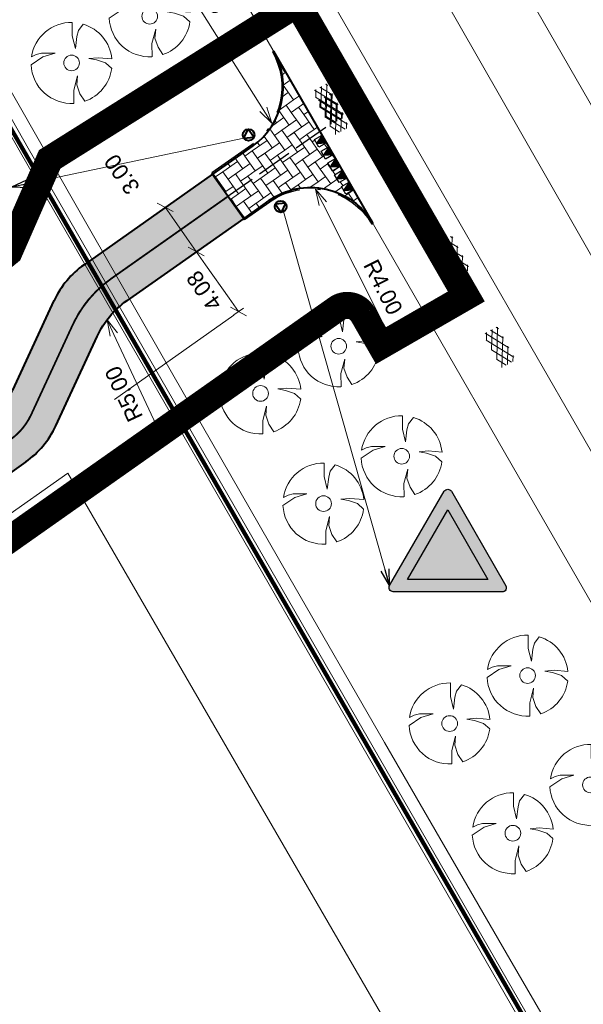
# Model space of a CAD drawing. Header units: metres. Extents: x 149090 to 149776, y 485756 to 486362.
# Tile 14 of 93: x 149534 to 149565, y 486153 to 486207. Entities that reach past the tile are written whole.
import ezdxf

# ---------------------------------------------------------------- set-up
doc = ezdxf.new("R2010")
doc.units = ezdxf.units.M
doc.header["$MEASUREMENT"] = 0
for name, pattern in [('0.30-2.70 (0.10)', [3, 0.3, -2.7]), ('820', [2.27, 1.4, -0.4, 0.07, -0.4]), ('assen', [2.5, 2, -0.5]), ('DGN Style 2', [13.530732, 8.118439, -5.412293])]:
    doc.linetypes.add(name, pattern=pattern)
doc.layers.get('Defpoints').update_dxf_attribs({"color": 253, "lineweight": 13})
for name, color, linetype, lineweight in [('BWR-alg-assenplan', 92, 'assen', 30), ('BWR-alg-topografie', 7, 'Continuous', 13), ('BWR-best-situatie', 2, 'Continuous', 13), ('BWR-nieuw-band-basislijn_GV', 7, 'Continuous', 40), ('BWR-nieuw-band-opsluit 80x200_GV', 1, '820', 30), ('BWR-nieuw-belijning-030-270 streep dik 100', 51, '0.30-2.70 (0.10)', 0), ('BWR-nieuw-raster-cel verharding_GV', 7, 'Continuous', 40), ('BWR-nieuw-straatmeubilair', 7, 'Continuous', 40), ('N-WE-VW-VERKEERSTEKEN', 7, 'Continuous', 30), ('TOP-L-topo objecten punt', 7, 'Continuous', 0), ('TOP-L-topo objecten vlak', 7, 'Continuous', 0), ('wit', 254, 'Continuous', 0), ('WVB-alg-werkgrens', 6, 'Continuous', 53), ('WVB-dim-terr-maatvoering 018', 7, 'Continuous', 13), ('WVB-pen-dik 025', 1, 'Continuous', 30), ('WVB-pen-dik 035', 1, 'Continuous', 40), ('WVB-raster-20%', 254, 'Continuous', 30)]:
    doc.layers.add(name, color=color, linetype=linetype, lineweight=lineweight)
doc.layers.add('BWR-alg-raster boundary', color=151, linetype='Continuous', lineweight=13, plot=False)
doc.styles.add('1 500   0.18', font='WORKING.shx', dxfattribs={"height": 0.9})
doc.dimstyles.new('TER 1 500', dxfattribs={"dimtxt": 0.9, "dimasz": 0.9, "dimexe": 0.45, "dimexo": 0.0625, "dimgap": 0.45, "dimtad": 1, "dimzin": 3, "dimdsep": 46, "dimtxsty": '1 500   0.18', "dimblk": 'TerminatorOpen_0.5', "dimcen": 0, "dimclrd": 256, "dimclre": 256, "dimclrt": 1, "dimazin": 0, "dimtfac": 1, "dimtdec": 0, "dimtmove": 1, "dimatfit": 1, "dimldrblk": 'TerminatorOpen_0.5', "dimfxl": 0.45, "dimfxlon": 1, "dimfrac": 2, "dimtolj": 1, "dimtzin": 3, "dimlwd": -1, "dimlwe": -1, "dimarcsym": 0})

# ---------------------------------------------------------------- blocks, each defined once
blk = doc.blocks.new('BBOOM')
at = {"layer": 'BWR-best-situatie'}
for p, q in [((0.016, 0.603), (0.016, 0.9)), ((0.016, 0.804), (0.016, 0.871)), ((0.15, 0.72), (0.116, 0.586)), ((0.26, 0.861), (0.15, 0.72)), ((0.083, 0.318), (0.016, 0.603)), ((0.116, 0.586), (0.083, 0.318)), ((-0.9, -0.042), (-0.637, 0.135)), ((-0.787, 0.185), (-0.89, 0.134)), ((-0.67, 0.217), (-0.787, 0.185)), ((-0.368, 0.218), (-0.67, 0.217)), ((-0.637, 0.135), (-0.368, 0.218)), ((0.384, 0.1), (0.586, 0.117)), ((0.551, 0.067), (0.384, 0.1)), ((0.752, 0), (0.551, 0.067)), ((0.586, 0.117), (0.895, 0.092)), ((0.89, -0.121), (0.752, 0)), ((0.133, -0.283), (0.05, -0.603)), ((0.116, -0.484), (0.133, -0.283)), ((0.05, -0.603), (0.051, -0.899)), ((0.184, -0.685), (0.116, -0.484)), ((0.293, -0.851), (0.184, -0.685))]:
    blk.add_line(p, q, dxfattribs=at)
blk.add_circle((0, 0), 0.174, dxfattribs=at)
for start, end in [(88.9495, 171.4867), (5.8447, 73.1614), (182.6375, 273.2485), (289.0687, 352.197)]:
    blk.add_arc((-0.001, 0), 0.9, start, end, dxfattribs=at)
blk = doc.blocks.new('ASFALT')
at = {"layer": 'BWR-alg-topografie'}
for p, q in [((0.537, 0.737), (-0.001, 0.426)), ((1.137, 0.736), (0, 0.079)), ((1.483, -0.166), (0, 0.693)), ((1.737, 0.736), (0.177, -0.165)), ((2.083, -0.164), (0.524, 0.736)), ((2.113, 0.607), (0.778, -0.165)), ((2.111, 0.166), (1.124, 0.736)), ((2.112, 0.513), (1.725, 0.736)), ((0.884, -0.164), (0, 0.346)), ((0.284, -0.164), (0, 0)), ((2.112, 0.259), (1.377, -0.163)), ((2.113, -0.086), (1.978, -0.163))]:
    blk.add_line(p, q, dxfattribs=at)
blk = doc.blocks.new('TerminatorOpen_0.5')
at = {"color": 0, "linetype": 'ByBlock', "lineweight": -2}
for q in [(-1, 0.25), (-1, 0), (-1, -0.25)]:
    blk.add_line((0, 0), q, dxfattribs=at)
blk = doc.blocks.new('*D14')
at = {"layer": 'Defpoints', "color": 0, "lineweight": 40, "transparency": 16777216}
for p in [(149550.595, 486197.853), (149552.391, 486194.279)]:
    blk.add_point(p, dxfattribs=at)
at = {"layer": 'WVB-dim-terr-maatvoering 018', "transparency": 16777216}
blk.add_line((149554.587, 486189.91), (149550.999, 486197.049), dxfattribs=at)
at = {"layer": 'WVB-dim-terr-maatvoering 018', "transparency": 16777216, "xscale": 0.9, "yscale": 0.9, "zscale": 0.9, "rotation": 116.6793413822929}
blk.add_blockref('TerminatorOpen_0.5', (149550.595, 486197.853), dxfattribs=at)
at = {"layer": 'WVB-dim-terr-maatvoering 018', "color": 7, "transparency": 16777216, "insert": (149554.341, 486192.404), "char_height": 0.9, "attachment_point": 5, "rotation": 296.6793, "style": '1 500   0.18'}
blk.add_mtext('\\A1;\\C7;R4.00', dxfattribs=at)
blk = doc.blocks.new('*D15')
at = {"layer": 'Defpoints', "color": 0, "lineweight": 40, "transparency": 16777216}
for p in [(149546.04, 486204.901), (149548.172, 486201.517)]:
    blk.add_point(p, dxfattribs=at)
at = {"layer": 'WVB-dim-terr-maatvoering 018', "transparency": 16777216}
blk.add_line((149542.477, 486210.559), (149547.693, 486202.278), dxfattribs=at)
at = {"layer": 'WVB-dim-terr-maatvoering 018', "transparency": 16777216, "xscale": 0.9, "yscale": 0.9, "zscale": 0.9, "rotation": 302.2084613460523}
blk.add_blockref('TerminatorOpen_0.5', (149548.172, 486201.517), dxfattribs=at)
at = {"layer": 'WVB-dim-terr-maatvoering 018', "color": 7, "transparency": 16777216, "insert": (149544.485, 486209.059), "char_height": 0.9, "attachment_point": 5, "rotation": 302.2085, "style": '1 500   0.18'}
blk.add_mtext('\\A1;\\C7;R4.00', dxfattribs=at)
blk = doc.blocks.new('_Oblique_0.5')
at = {"color": 0, "linetype": 'ByBlock', "lineweight": -2}
for p, q in [((0, 0), (-1, 0)), ((0.5, 0.25), (-0.5, -0.25))]:
    blk.add_line(p, q, dxfattribs=at)
blk = doc.blocks.new('*D18')
at = {"layer": 'Defpoints', "color": 0, "lineweight": 40, "transparency": 16777216}
for p in [(149551.98, 486203.703), (149553.709, 486201.251), (149543.975, 486194.388)]:
    blk.add_point(p, dxfattribs=at)
at = {"layer": 'WVB-dim-terr-maatvoering 018', "transparency": 16777216}
blk.add_line((149542.765, 486196.104), (149543.457, 486195.123), dxfattribs=at)
at = {"layer": 'WVB-dim-terr-maatvoering 018', "transparency": 16777216, "xscale": 0.9, "yscale": 0.9, "zscale": 0.9}
for p, rotation in [((149542.247, 486196.839), 125.1902883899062), ((149543.975, 486194.388), 305.1902883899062)]:
    blk.add_blockref('_Oblique_0.5', p, dxfattribs=dict(at, rotation=rotation))
at = {"layer": 'WVB-dim-terr-maatvoering 018', "color": 7, "transparency": 16777216, "insert": (149539.854, 486198.671), "char_height": 0.9, "attachment_point": 5, "rotation": 125.1903, "style": '1 500   0.18'}
blk.add_mtext('\\A1;\\C7;3.00', dxfattribs=at)
blk = doc.blocks.new('*D17')
at = {"layer": 'Defpoints', "color": 0, "lineweight": 40, "transparency": 16777216}
for p in [(149553.709, 486201.251), (149550.769, 486194.186), (149546.326, 486191.054)]:
    blk.add_point(p, dxfattribs=at)
at = {"layer": 'WVB-dim-terr-maatvoering 018', "transparency": 16777216}
blk.add_line((149544.494, 486193.652), (149545.808, 486191.789), dxfattribs=at)
at = {"layer": 'WVB-dim-terr-maatvoering 018', "transparency": 16777216, "xscale": 0.9, "yscale": 0.9, "zscale": 0.9}
for p, rotation in [((149543.975, 486194.388), 125.1902883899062), ((149546.326, 486191.054), 305.1902883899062)]:
    blk.add_blockref('_Oblique_0.5', p, dxfattribs=dict(at, rotation=rotation))
at = {"layer": 'WVB-dim-terr-maatvoering 018', "color": 7, "transparency": 16777216, "insert": (149544.415, 486192.202), "char_height": 0.9, "attachment_point": 5, "rotation": 125.1903, "style": '1 500   0.18'}
blk.add_mtext('\\A1;\\C7;4.08', dxfattribs=at)
blk = doc.blocks.new('RVVBOR')
at = {"layer": 'BWR-nieuw-straatmeubilair'}
for p, q in [((0, 0.325), (-0.281, -0.163)), ((0, 0.325), (0.282, -0.163)), ((-0.281, -0.163), (0.282, -0.163))]:
    blk.add_line(p, q, dxfattribs=at)
blk.add_circle((0, 0), 0.325, dxfattribs=at)
blk = doc.blocks.new('*U20')
at = {"layer": 'N-WE-VW-VERKEERSTEKEN', "linetype": 'Continuous'}
h = blk.add_hatch(color=242, dxfattribs=at)
h.paths.add_polyline_path([(1.21, 1.135), (-1.21, 1.141, 0.57735), (-1.289, 1.004), (-0.084, -1.095, 0.57735), (0.074, -1.095), (1.289, 0.998, 0.57735)])
h.paths.add_polyline_path([(-0.004, -0.685), (-0.895, 0.866), (0.894, 0.862)], flags=16)
at = {"layer": 'N-WE-VW-VERKEERSTEKEN', "linetype": 'Continuous', "extrusion": (0, 0, -1)}
blk.add_hatch(color=7, dxfattribs=at).paths.add_polyline_path([(0.004, -0.685), (-0.894, 0.862), (0.895, 0.866)])
at = {"layer": 'N-WE-VW-VERKEERSTEKEN', "color": 242, "ltscale": 2.5, "flags": 128}
blk.add_lwpolyline([(1.289, 0.998), (0.074, -1.095, -0.57735), (-0.084, -1.095), (-1.289, 1.004, -0.57735), (-1.21, 1.141), (1.21, 1.135, -0.57735)], format="xyb", close=True, dxfattribs=at)
blk.add_lwpolyline([(0.894, 0.862), (-0.004, -0.685), (-0.895, 0.866)], close=True, dxfattribs=at)
blk = doc.blocks.new('*D21')
at = {"layer": 'Defpoints', "color": 0, "lineweight": 40, "transparency": 16777216}
for p in [(149539.028, 486190.59), (149541.148, 486186.062)]:
    blk.add_point(p, dxfattribs=at)
at = {"layer": 'WVB-dim-terr-maatvoering 018', "transparency": 16777216}
blk.add_line((149541.757, 486184.761), (149539.41, 486189.775), dxfattribs=at)
at = {"layer": 'WVB-dim-terr-maatvoering 018', "transparency": 16777216, "xscale": 0.9, "yscale": 0.9, "zscale": 0.9, "rotation": 115.0834348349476}
blk.add_blockref('TerminatorOpen_0.5', (149539.028, 486190.59), dxfattribs=at)
at = {"layer": 'WVB-dim-terr-maatvoering 018', "color": 7, "transparency": 16777216, "insert": (149539.959, 486186.479), "char_height": 0.9, "attachment_point": 5, "rotation": 115.0834, "style": '1 500   0.18'}
blk.add_mtext('\\A1;\\C7;R5.00', dxfattribs=at)

msp = doc.modelspace()

# ---------------------------------------------------------------- hatches: boundary and pattern name
at = {"layer": 'WVB-pen-dik 025'}
for points in [[(149550.654, 486200.385), (149550.654, 486200.386), (149550.653, 486200.386), (149550.958, 486200.851), (149551.206, 486200.416)], [(149551.028, 486199.733), (149551.028, 486199.734), (149551.028, 486199.734), (149551.332, 486200.199), (149551.581, 486199.763)], [(149551.403, 486199.081), (149551.403, 486199.082), (149551.402, 486199.082), (149551.707, 486199.546), (149551.955, 486199.111)], [(149551.777, 486198.429), (149551.777, 486198.429), (149551.777, 486198.43), (149552.081, 486198.894), (149552.329, 486198.459)], [(149552.149, 486197.781), (149552.454, 486198.243), (149552.704, 486197.809)]]:
    msp.add_hatch(color=256, dxfattribs=at).paths.add_polyline_path(points)
at = {"layer": 'WVB-raster-20%'}
msp.add_hatch(color=256, dxfattribs=at).paths.add_polyline_path([(149534.523, 486182.712, 0.131652), (149536.18, 486184.7), (149538.479, 486189.674, -0.131652), (149540.136, 486191.662), (149546.61, 486196.227), (149544.881, 486198.679), (149537.75, 486193.65, 0.131652), (149536.093, 486191.662), (149533.794, 486186.688, -0.131652), (149532.137, 486184.7), (149169.264, 485928.814), (149170.993, 485926.362)])

# ---------------------------------------------------------------- linework, layer by layer
at = {"layer": 'BWR-alg-assenplan', "lineweight": 30}
for p, q in [((149551.158, 486201.27), (149539.271, 486192.888)), ((149534.818, 486185.329), (149537.117, 486190.303))]:
    msp.add_line(p, q, dxfattribs=at)
at = {"layer": 'BWR-alg-assenplan', "lineweight": 30, "extrusion": (0, 0, -1)}
msp.add_arc((-149543.017, 486187.576), 6.5, 24.8097, 54.8097, dxfattribs=at)
at = {"layer": 'BWR-alg-assenplan', "lineweight": 30}
msp.add_arc((149531.641, 486186.798), 3.5, 305.1903, 335.1903, dxfattribs=at)
at = {"layer": 'BWR-alg-raster boundary', "lineweight": 106, "flags": 128}
msp.add_lwpolyline([(149603.461, 486080.774), (149571.37, 486135.875), (149525.14, 486216.025), (149491.519, 486276.168)], dxfattribs=at)
at = {"layer": 'BWR-nieuw-band-basislijn_GV'}
for p, q in [((149547.106, 486200.248), (149544.881, 486198.679)), ((149548.008, 486197.213), (149546.61, 486196.227))]:
    msp.add_line(p, q, dxfattribs=at)
msp.add_arc((149544.801, 486203.517), 4, 305.1903, 29.9359, dxfattribs=at)
at = {"layer": 'BWR-nieuw-band-basislijn_GV', "extrusion": (0, 0, -1)}
msp.add_arc((-149550.314, 486193.944), 4, 54.8097, 150.0641, dxfattribs=at)
at = {"layer": 'BWR-nieuw-band-opsluit 80x200_GV'}
for p, q in [((149548.198, 486205.473), (149548.267, 486205.513)), ((149553.711, 486195.901), (149553.78, 486195.941))]:
    msp.add_line(p, q, dxfattribs=at)
at = {"layer": 'BWR-nieuw-band-opsluit 80x200_GV', "linetype": '820', "ltscale": 2.5, "flags": 128}
for points in [[(149548.198, 486205.473, -0.387601), (149547.06, 486200.313), (149544.835, 486198.745)], [(149546.656, 486196.162), (149548.055, 486197.148, -0.441336), (149553.711, 486195.901)]]:
    msp.add_lwpolyline(points, format="xyb", dxfattribs=at)
at = {"layer": 'BWR-nieuw-belijning-030-270 streep dik 100', "color": 7, "linetype": '0.30-2.70 (0.10)', "const_width": 0.1, "flags": 128}
for points in [[(149545.746, 486197.453), (149539.271, 486192.888)], [(149534.818, 486185.329), (149537.117, 486190.303)]]:
    msp.add_lwpolyline(points, dxfattribs=at)
for points in [[(149537.117, 486190.303, -0.131652), (149539.271, 486192.888)], [(149533.658, 486183.938, 0.131652), (149534.818, 486185.329)]]:
    msp.add_lwpolyline(points, format="xyb", dxfattribs=at)
at = {"layer": 'BWR-nieuw-raster-cel verharding_GV', "lineweight": 0}
for p, q in [((149548.443, 486205.208), (149548.417, 486205.19)), ((149548.443, 486205.208), (149548.417, 486205.19)), ((149548.443, 486205.208), (149548.417, 486205.19)), ((149548.443, 486205.208), (149548.417, 486205.19)), ((149548.597, 486204.764), (149548.913, 486204.316)), ((149548.597, 486204.764), (149548.913, 486204.316)), ((149548.597, 486204.764), (149548.913, 486204.316)), ((149548.597, 486204.764), (149548.913, 486204.316)), ((149548.625, 486204.724), (149548.609, 486204.713)), ((149548.625, 486204.724), (149548.609, 486204.713)), ((149548.625, 486204.724), (149548.609, 486204.713)), ((149548.625, 486204.724), (149548.609, 486204.713)), ((149548.913, 486204.316), (149548.737, 486204.191)), ((149548.913, 486204.316), (149548.737, 486204.191)), ((149548.913, 486204.316), (149548.737, 486204.191)), ((149548.913, 486204.316), (149548.737, 486204.191)), ((149548.913, 486204.316), (149548.944, 486204.338)), ((149548.913, 486204.316), (149548.944, 486204.338)), ((149548.913, 486204.316), (149548.944, 486204.338)), ((149548.913, 486204.316), (149548.944, 486204.338)), ((149548.784, 486203.632), (149548.793, 486203.619)), ((149548.784, 486203.632), (149548.793, 486203.619)), ((149548.784, 486203.632), (149548.793, 486203.619)), ((149548.784, 486203.632), (149548.793, 486203.619)), ((149548.793, 486203.619), (149549.195, 486203.903)), ((149548.793, 486203.619), (149549.195, 486203.903)), ((149548.793, 486203.619), (149549.195, 486203.903)), ((149548.793, 486203.619), (149549.195, 486203.903)), ((149549.369, 486202.802), (149548.793, 486203.619)), ((149549.369, 486202.802), (149548.793, 486203.619)), ((149549.369, 486202.802), (149548.793, 486203.619)), ((149549.369, 486202.802), (149548.793, 486203.619)), ((149549.081, 486203.21), (149548.747, 486202.975)), ((149549.081, 486203.21), (149548.747, 486202.975)), ((149549.081, 486203.21), (149548.747, 486202.975)), ((149549.081, 486203.21), (149548.747, 486202.975)), ((149549.696, 486203.032), (149549.369, 486202.802)), ((149549.696, 486203.032), (149549.369, 486202.802)), ((149549.696, 486203.032), (149549.369, 486202.802)), ((149549.696, 486203.032), (149549.369, 486202.802)), ((149548.96, 486202.514), (149548.574, 486202.241)), ((149548.96, 486202.514), (149548.574, 486202.241)), ((149548.96, 486202.514), (149548.574, 486202.241)), ((149548.96, 486202.514), (149548.574, 486202.241)), ((149548.96, 486202.514), (149549.369, 486202.802)), ((149548.96, 486202.514), (149549.369, 486202.802)), ((149548.96, 486202.514), (149549.369, 486202.802)), ((149548.96, 486202.514), (149549.369, 486202.802)), ((149549.248, 486202.105), (149548.96, 486202.514)), ((149549.248, 486202.105), (149548.96, 486202.514)), ((149549.248, 486202.105), (149548.96, 486202.514)), ((149549.248, 486202.105), (149548.96, 486202.514)), ((149549.947, 486202.597), (149549.248, 486202.105)), ((149549.947, 486202.597), (149549.248, 486202.105)), ((149549.947, 486202.597), (149549.248, 486202.105)), ((149549.947, 486202.597), (149549.248, 486202.105)), ((149549.657, 486202.393), (149549.945, 486201.985)), ((149549.657, 486202.393), (149549.945, 486201.985)), ((149549.657, 486202.393), (149549.945, 486201.985)), ((149549.657, 486202.393), (149549.945, 486201.985)), ((149548.431, 486201.529), (149548.84, 486201.817)), ((149548.431, 486201.529), (149548.84, 486201.817)), ((149548.431, 486201.529), (149548.84, 486201.817)), ((149548.431, 486201.529), (149548.84, 486201.817)), ((149548.564, 486202.209), (149549.128, 486201.408)), ((149548.564, 486202.209), (149549.128, 486201.408)), ((149548.564, 486202.209), (149549.128, 486201.408)), ((149548.564, 486202.209), (149549.128, 486201.408)), ((149549.248, 486202.105), (149549.537, 486201.696)), ((149549.248, 486202.105), (149549.537, 486201.696)), ((149549.248, 486202.105), (149549.537, 486201.696)), ((149549.248, 486202.105), (149549.537, 486201.696)), ((149549.945, 486201.985), (149550.197, 486202.162)), ((149549.945, 486201.985), (149550.197, 486202.162)), ((149549.945, 486201.985), (149550.197, 486202.162)), ((149549.945, 486201.985), (149550.197, 486202.162)), ((149550.522, 486201.167), (149549.945, 486201.985)), ((149550.522, 486201.167), (149549.945, 486201.985)), ((149550.522, 486201.167), (149549.945, 486201.985)), ((149550.522, 486201.167), (149549.945, 486201.985)), ((149548.431, 486201.529), (149548.142, 486201.325)), ((149548.431, 486201.529), (149548.142, 486201.325)), ((149548.431, 486201.529), (149548.142, 486201.325)), ((149548.431, 486201.529), (149548.142, 486201.325)), ((149548.331, 486201.671), (149548.431, 486201.529)), ((149548.331, 486201.671), (149548.431, 486201.529)), ((149548.331, 486201.671), (149548.431, 486201.529)), ((149548.331, 486201.671), (149548.431, 486201.529)), ((149549.537, 486201.696), (149548.719, 486201.12)), ((149549.537, 486201.696), (149548.719, 486201.12)), ((149549.537, 486201.696), (149548.719, 486201.12)), ((149549.537, 486201.696), (149548.719, 486201.12)), ((149550.233, 486201.576), (149549.212, 486200.856)), ((149550.233, 486201.576), (149549.212, 486200.856)), ((149550.233, 486201.576), (149549.212, 486200.856)), ((149550.233, 486201.576), (149549.212, 486200.856)), ((149549.825, 486201.288), (149549.537, 486201.696)), ((149549.825, 486201.288), (149549.537, 486201.696)), ((149549.825, 486201.288), (149549.537, 486201.696)), ((149549.825, 486201.288), (149549.537, 486201.696)), ((149550.698, 486201.292), (149550.522, 486201.167)), ((149550.698, 486201.292), (149550.522, 486201.167)), ((149550.698, 486201.292), (149550.522, 486201.167)), ((149550.698, 486201.292), (149550.522, 486201.167)), ((149547.723, 486200.798), (149547.902, 486200.544)), ((149547.723, 486200.798), (149547.902, 486200.544)), ((149547.723, 486200.798), (149547.902, 486200.544)), ((149547.723, 486200.798), (149547.902, 486200.544)), ((149548.051, 486201.2), (149548.311, 486200.832)), ((149548.051, 486201.2), (149548.311, 486200.832)), ((149548.051, 486201.2), (149548.311, 486200.832)), ((149548.051, 486201.2), (149548.311, 486200.832)), ((149548.311, 486200.832), (149548.719, 486201.12)), ((149548.311, 486200.832), (149548.719, 486201.12)), ((149548.311, 486200.832), (149548.719, 486201.12)), ((149548.311, 486200.832), (149548.719, 486201.12)), ((149548.887, 486200.015), (149548.311, 486200.832)), ((149548.887, 486200.015), (149548.311, 486200.832)), ((149548.887, 486200.015), (149548.311, 486200.832)), ((149548.887, 486200.015), (149548.311, 486200.832)), ((149548.719, 486201.12), (149549.584, 486199.894)), ((149548.719, 486201.12), (149549.584, 486199.894)), ((149548.719, 486201.12), (149549.584, 486199.894)), ((149548.719, 486201.12), (149549.584, 486199.894)), ((149549.416, 486201), (149549.008, 486200.711)), ((149549.416, 486201), (149549.008, 486200.711)), ((149549.416, 486201), (149549.008, 486200.711)), ((149549.416, 486201), (149549.008, 486200.711)), ((149549.704, 486200.591), (149549.416, 486201)), ((149549.704, 486200.591), (149549.416, 486201)), ((149549.704, 486200.591), (149549.416, 486201)), ((149549.704, 486200.591), (149549.416, 486201)), ((149550.113, 486200.879), (149549.704, 486200.591)), ((149550.113, 486200.879), (149549.704, 486200.591)), ((149550.113, 486200.879), (149549.704, 486200.591)), ((149550.113, 486200.879), (149549.704, 486200.591)), ((149550.113, 486200.879), (149550.522, 486201.167)), ((149550.113, 486200.879), (149550.522, 486201.167)), ((149550.113, 486200.879), (149550.522, 486201.167)), ((149550.113, 486200.879), (149550.522, 486201.167)), ((149550.401, 486200.471), (149550.113, 486200.879)), ((149550.401, 486200.471), (149550.113, 486200.879)), ((149550.401, 486200.471), (149550.113, 486200.879)), ((149550.401, 486200.471), (149550.113, 486200.879)), ((149547.902, 486200.544), (149547.085, 486199.968)), ((149547.902, 486200.544), (149547.085, 486199.968)), ((149547.902, 486200.544), (149547.085, 486199.968)), ((149547.902, 486200.544), (149547.085, 486199.968)), ((149547.352, 486200.457), (149547.494, 486200.256)), ((149547.352, 486200.457), (149547.494, 486200.256)), ((149547.352, 486200.457), (149547.494, 486200.256)), ((149547.352, 486200.457), (149547.494, 486200.256)), ((149548.599, 486200.423), (149547.577, 486199.703)), ((149548.599, 486200.423), (149547.577, 486199.703)), ((149548.599, 486200.423), (149547.577, 486199.703)), ((149548.599, 486200.423), (149547.577, 486199.703)), ((149548.19, 486200.135), (149547.902, 486200.544)), ((149548.19, 486200.135), (149547.902, 486200.544)), ((149548.19, 486200.135), (149547.902, 486200.544)), ((149548.19, 486200.135), (149547.902, 486200.544)), ((149549.296, 486200.303), (149548.887, 486200.015)), ((149549.296, 486200.303), (149548.887, 486200.015)), ((149549.296, 486200.303), (149548.887, 486200.015)), ((149549.296, 486200.303), (149548.887, 486200.015)), ((149549.584, 486199.894), (149549.992, 486200.182)), ((149549.584, 486199.894), (149549.992, 486200.182)), ((149549.584, 486199.894), (149549.992, 486200.182)), ((149549.584, 486199.894), (149549.992, 486200.182)), ((149549.704, 486200.591), (149550.281, 486199.774)), ((149549.704, 486200.591), (149550.281, 486199.774)), ((149549.704, 486200.591), (149550.281, 486199.774)), ((149549.704, 486200.591), (149550.281, 486199.774)), ((149550.401, 486200.471), (149550.689, 486200.062)), ((149550.401, 486200.471), (149550.689, 486200.062)), ((149550.401, 486200.471), (149550.689, 486200.062)), ((149550.401, 486200.471), (149550.689, 486200.062)), ((149546.551, 486199.857), (149546.676, 486199.679)), ((149546.551, 486199.857), (149546.676, 486199.679)), ((149546.551, 486199.857), (149546.676, 486199.679)), ((149546.551, 486199.857), (149546.676, 486199.679)), ((149546.676, 486199.679), (149547.085, 486199.968)), ((149546.676, 486199.679), (149547.085, 486199.968)), ((149546.676, 486199.679), (149547.085, 486199.968)), ((149546.676, 486199.679), (149547.085, 486199.968)), ((149547.253, 486198.862), (149546.676, 486199.679)), ((149547.253, 486198.862), (149546.676, 486199.679)), ((149547.253, 486198.862), (149546.676, 486199.679)), ((149547.253, 486198.862), (149546.676, 486199.679)), ((149547.085, 486199.968), (149547.949, 486198.742)), ((149547.085, 486199.968), (149547.949, 486198.742)), ((149547.085, 486199.968), (149547.949, 486198.742)), ((149547.085, 486199.968), (149547.949, 486198.742)), ((149547.782, 486199.847), (149547.373, 486199.559)), ((149547.782, 486199.847), (149547.373, 486199.559)), ((149547.782, 486199.847), (149547.373, 486199.559)), ((149547.782, 486199.847), (149547.373, 486199.559)), ((149548.07, 486199.438), (149547.782, 486199.847)), ((149548.07, 486199.438), (149547.782, 486199.847)), ((149548.07, 486199.438), (149547.782, 486199.847)), ((149548.07, 486199.438), (149547.782, 486199.847)), ((149548.478, 486199.727), (149548.07, 486199.438)), ((149548.478, 486199.727), (149548.07, 486199.438)), ((149548.478, 486199.727), (149548.07, 486199.438)), ((149548.478, 486199.727), (149548.07, 486199.438)), ((149548.478, 486199.727), (149548.887, 486200.015)), ((149548.478, 486199.727), (149548.887, 486200.015)), ((149548.478, 486199.727), (149548.887, 486200.015)), ((149548.478, 486199.727), (149548.887, 486200.015)), ((149548.767, 486199.318), (149548.478, 486199.727)), ((149548.767, 486199.318), (149548.478, 486199.727)), ((149548.767, 486199.318), (149548.478, 486199.727)), ((149548.767, 486199.318), (149548.478, 486199.727)), ((149549.584, 486199.894), (149548.767, 486199.318)), ((149549.584, 486199.894), (149548.767, 486199.318)), ((149549.584, 486199.894), (149548.767, 486199.318)), ((149549.584, 486199.894), (149548.767, 486199.318)), ((149550.689, 486200.062), (149549.872, 486199.486)), ((149550.689, 486200.062), (149549.872, 486199.486)), ((149550.689, 486200.062), (149549.872, 486199.486)), ((149550.689, 486200.062), (149549.872, 486199.486)), ((149550.977, 486199.653), (149550.689, 486200.062)), ((149550.977, 486199.653), (149550.689, 486200.062)), ((149550.977, 486199.653), (149550.689, 486200.062)), ((149550.977, 486199.653), (149550.689, 486200.062)), ((149546.268, 486199.391), (149545.45, 486198.815)), ((149546.268, 486199.391), (149545.45, 486198.815)), ((149546.268, 486199.391), (149545.45, 486198.815)), ((149546.268, 486199.391), (149545.45, 486198.815)), ((149545.734, 486199.28), (149545.859, 486199.103)), ((149545.734, 486199.28), (149545.859, 486199.103)), ((149545.734, 486199.28), (149545.859, 486199.103)), ((149545.734, 486199.28), (149545.859, 486199.103)), ((149546.964, 486199.271), (149545.943, 486198.55)), ((149546.964, 486199.271), (149545.943, 486198.55)), ((149546.964, 486199.271), (149545.943, 486198.55)), ((149546.964, 486199.271), (149545.943, 486198.55)), ((149546.143, 486199.569), (149546.268, 486199.391)), ((149546.143, 486199.569), (149546.268, 486199.391)), ((149546.143, 486199.569), (149546.268, 486199.391)), ((149546.143, 486199.569), (149546.268, 486199.391)), ((149546.556, 486198.983), (149546.268, 486199.391)), ((149546.556, 486198.983), (149546.268, 486199.391)), ((149546.556, 486198.983), (149546.268, 486199.391)), ((149546.556, 486198.983), (149546.268, 486199.391)), ((149547.661, 486199.15), (149547.253, 486198.862)), ((149547.661, 486199.15), (149547.253, 486198.862)), ((149547.661, 486199.15), (149547.253, 486198.862)), ((149547.661, 486199.15), (149547.253, 486198.862)), ((149548.07, 486199.438), (149548.646, 486198.621)), ((149548.07, 486199.438), (149548.646, 486198.621)), ((149548.07, 486199.438), (149548.646, 486198.621)), ((149548.07, 486199.438), (149548.646, 486198.621)), ((149548.767, 486199.318), (149549.055, 486198.909)), ((149548.767, 486199.318), (149549.055, 486198.909)), ((149548.767, 486199.318), (149549.055, 486198.909)), ((149548.767, 486199.318), (149549.055, 486198.909)), ((149549.175, 486199.606), (149549.463, 486199.197)), ((149549.175, 486199.606), (149549.463, 486199.197)), ((149549.175, 486199.606), (149549.463, 486199.197)), ((149549.175, 486199.606), (149549.463, 486199.197)), ((149549.463, 486199.197), (149549.872, 486199.486)), ((149549.463, 486199.197), (149549.872, 486199.486)), ((149549.463, 486199.197), (149549.872, 486199.486)), ((149549.463, 486199.197), (149549.872, 486199.486)), ((149550.04, 486198.38), (149549.463, 486199.197)), ((149550.04, 486198.38), (149549.463, 486199.197)), ((149550.04, 486198.38), (149549.463, 486199.197)), ((149550.04, 486198.38), (149549.463, 486199.197)), ((149549.872, 486199.486), (149550.736, 486198.26)), ((149549.872, 486199.486), (149550.736, 486198.26)), ((149549.872, 486199.486), (149550.736, 486198.26)), ((149549.872, 486199.486), (149550.736, 486198.26)), ((149550.569, 486199.365), (149550.16, 486199.077)), ((149550.569, 486199.365), (149550.16, 486199.077)), ((149550.569, 486199.365), (149550.16, 486199.077)), ((149550.569, 486199.365), (149550.16, 486199.077)), ((149550.857, 486198.957), (149550.569, 486199.365)), ((149550.857, 486198.957), (149550.569, 486199.365)), ((149550.857, 486198.957), (149550.569, 486199.365)), ((149550.857, 486198.957), (149550.569, 486199.365)), ((149551.266, 486199.245), (149550.857, 486198.957)), ((149551.266, 486199.245), (149550.857, 486198.957)), ((149551.266, 486199.245), (149550.857, 486198.957)), ((149551.266, 486199.245), (149550.857, 486198.957)), ((149551.701, 486199.551), (149551.674, 486199.533)), ((149551.701, 486199.551), (149551.674, 486199.533)), ((149551.701, 486199.551), (149551.674, 486199.533)), ((149551.701, 486199.551), (149551.674, 486199.533)), ((149544.917, 486198.704), (149545.042, 486198.527)), ((149544.917, 486198.704), (149545.042, 486198.527)), ((149544.917, 486198.704), (149545.042, 486198.527)), ((149544.917, 486198.704), (149545.042, 486198.527)), ((149545.042, 486198.527), (149545.45, 486198.815)), ((149545.042, 486198.527), (149545.45, 486198.815)), ((149545.042, 486198.527), (149545.45, 486198.815)), ((149545.042, 486198.527), (149545.45, 486198.815)), ((149545.618, 486197.71), (149545.042, 486198.527)), ((149545.618, 486197.71), (149545.042, 486198.527)), ((149545.618, 486197.71), (149545.042, 486198.527)), ((149545.618, 486197.71), (149545.042, 486198.527)), ((149545.45, 486198.815), (149546.315, 486197.589)), ((149545.45, 486198.815), (149546.315, 486197.589)), ((149545.45, 486198.815), (149546.315, 486197.589)), ((149545.45, 486198.815), (149546.315, 486197.589)), ((149546.147, 486198.694), (149545.739, 486198.406)), ((149546.147, 486198.694), (149545.739, 486198.406)), ((149546.147, 486198.694), (149545.739, 486198.406)), ((149546.147, 486198.694), (149545.739, 486198.406)), ((149546.435, 486198.286), (149546.147, 486198.694)), ((149546.435, 486198.286), (149546.147, 486198.694)), ((149546.435, 486198.286), (149546.147, 486198.694)), ((149546.435, 486198.286), (149546.147, 486198.694)), ((149546.844, 486198.574), (149546.435, 486198.286)), ((149546.844, 486198.574), (149546.435, 486198.286)), ((149546.844, 486198.574), (149546.435, 486198.286)), ((149546.844, 486198.574), (149546.435, 486198.286)), ((149546.844, 486198.574), (149547.253, 486198.862)), ((149546.844, 486198.574), (149547.253, 486198.862)), ((149546.844, 486198.574), (149547.253, 486198.862)), ((149546.844, 486198.574), (149547.253, 486198.862)), ((149547.132, 486198.165), (149546.844, 486198.574)), ((149547.132, 486198.165), (149546.844, 486198.574)), ((149547.132, 486198.165), (149546.844, 486198.574)), ((149547.132, 486198.165), (149546.844, 486198.574)), ((149547.949, 486198.742), (149547.132, 486198.165)), ((149547.949, 486198.742), (149547.132, 486198.165)), ((149547.949, 486198.742), (149547.132, 486198.165)), ((149547.949, 486198.742), (149547.132, 486198.165)), ((149547.949, 486198.742), (149548.358, 486199.03)), ((149547.949, 486198.742), (149548.358, 486199.03)), ((149547.949, 486198.742), (149548.358, 486199.03)), ((149547.949, 486198.742), (149548.358, 486199.03)), ((149549.055, 486198.909), (149548.237, 486198.333)), ((149549.055, 486198.909), (149548.237, 486198.333)), ((149549.055, 486198.909), (149548.237, 486198.333)), ((149549.055, 486198.909), (149548.237, 486198.333)), ((149549.751, 486198.789), (149548.73, 486198.068)), ((149549.751, 486198.789), (149548.73, 486198.068)), ((149549.751, 486198.789), (149548.73, 486198.068)), ((149549.751, 486198.789), (149548.73, 486198.068)), ((149549.343, 486198.501), (149549.055, 486198.909)), ((149549.343, 486198.501), (149549.055, 486198.909)), ((149549.343, 486198.501), (149549.055, 486198.909)), ((149549.343, 486198.501), (149549.055, 486198.909)), ((149550.448, 486198.668), (149550.04, 486198.38)), ((149550.448, 486198.668), (149550.04, 486198.38)), ((149550.448, 486198.668), (149550.04, 486198.38)), ((149550.448, 486198.668), (149550.04, 486198.38)), ((149550.736, 486198.26), (149551.145, 486198.548)), ((149550.736, 486198.26), (149551.145, 486198.548)), ((149550.736, 486198.26), (149551.145, 486198.548)), ((149550.736, 486198.26), (149551.145, 486198.548)), ((149550.857, 486198.957), (149551.433, 486198.139)), ((149550.857, 486198.957), (149551.433, 486198.139)), ((149550.857, 486198.957), (149551.433, 486198.139)), ((149550.857, 486198.957), (149551.433, 486198.139)), ((149545.33, 486198.118), (149545.295, 486198.093)), ((149545.33, 486198.118), (149545.295, 486198.093)), ((149545.33, 486198.118), (149545.295, 486198.093)), ((149545.33, 486198.118), (149545.295, 486198.093)), ((149546.027, 486197.998), (149545.618, 486197.71)), ((149546.027, 486197.998), (149545.618, 486197.71)), ((149546.027, 486197.998), (149545.618, 486197.71)), ((149546.027, 486197.998), (149545.618, 486197.71)), ((149546.435, 486198.286), (149547.012, 486197.469)), ((149546.435, 486198.286), (149547.012, 486197.469)), ((149546.435, 486198.286), (149547.012, 486197.469)), ((149546.435, 486198.286), (149547.012, 486197.469)), ((149547.132, 486198.165), (149547.42, 486197.757)), ((149547.132, 486198.165), (149547.42, 486197.757)), ((149547.132, 486198.165), (149547.42, 486197.757)), ((149547.132, 486198.165), (149547.42, 486197.757)), ((149547.541, 486198.454), (149547.829, 486198.045)), ((149547.541, 486198.454), (149547.829, 486198.045)), ((149547.541, 486198.454), (149547.829, 486198.045)), ((149547.541, 486198.454), (149547.829, 486198.045)), ((149547.829, 486198.045), (149548.237, 486198.333)), ((149547.829, 486198.045), (149548.237, 486198.333)), ((149547.829, 486198.045), (149548.237, 486198.333)), ((149547.829, 486198.045), (149548.237, 486198.333)), ((149548.3, 486197.377), (149547.829, 486198.045)), ((149548.3, 486197.377), (149547.829, 486198.045)), ((149548.3, 486197.377), (149547.829, 486198.045)), ((149548.3, 486197.377), (149547.829, 486198.045)), ((149548.237, 486198.333), (149548.741, 486197.62)), ((149548.237, 486198.333), (149548.741, 486197.62)), ((149548.237, 486198.333), (149548.741, 486197.62)), ((149548.237, 486198.333), (149548.741, 486197.62)), ((149548.934, 486198.213), (149548.526, 486197.924)), ((149548.934, 486198.213), (149548.526, 486197.924)), ((149548.934, 486198.213), (149548.526, 486197.924)), ((149548.934, 486198.213), (149548.526, 486197.924)), ((149549.222, 486197.804), (149548.934, 486198.213)), ((149549.222, 486197.804), (149548.934, 486198.213)), ((149549.222, 486197.804), (149548.934, 486198.213)), ((149549.222, 486197.804), (149548.934, 486198.213)), ((149549.631, 486198.092), (149549.222, 486197.804)), ((149549.631, 486198.092), (149549.222, 486197.804)), ((149549.631, 486198.092), (149549.222, 486197.804)), ((149549.631, 486198.092), (149549.222, 486197.804)), ((149549.631, 486198.092), (149550.04, 486198.38)), ((149549.631, 486198.092), (149550.04, 486198.38)), ((149549.631, 486198.092), (149550.04, 486198.38)), ((149549.631, 486198.092), (149550.04, 486198.38)), ((149549.775, 486197.889), (149549.631, 486198.092)), ((149549.775, 486197.889), (149549.631, 486198.092)), ((149549.775, 486197.889), (149549.631, 486198.092)), ((149549.775, 486197.889), (149549.631, 486198.092)), ((149550.736, 486198.26), (149550.281, 486197.939)), ((149550.736, 486198.26), (149550.281, 486197.939)), ((149550.736, 486198.26), (149550.281, 486197.939)), ((149550.736, 486198.26), (149550.281, 486197.939)), ((149545.583, 486197.685), (149545.618, 486197.71)), ((149545.583, 486197.685), (149545.618, 486197.71)), ((149545.583, 486197.685), (149545.618, 486197.71)), ((149545.583, 486197.685), (149545.618, 486197.71)), ((149546.315, 486197.589), (149545.871, 486197.276)), ((149546.315, 486197.589), (149545.871, 486197.276)), ((149546.315, 486197.589), (149545.871, 486197.276)), ((149546.315, 486197.589), (149545.871, 486197.276)), ((149546.315, 486197.589), (149546.723, 486197.877)), ((149546.315, 486197.589), (149546.723, 486197.877)), ((149546.315, 486197.589), (149546.723, 486197.877)), ((149546.315, 486197.589), (149546.723, 486197.877)), ((149547.42, 486197.757), (149546.603, 486197.18)), ((149547.42, 486197.757), (149546.603, 486197.18)), ((149547.42, 486197.757), (149546.603, 486197.18)), ((149547.42, 486197.757), (149546.603, 486197.18)), ((149548.117, 486197.636), (149547.095, 486196.916)), ((149548.117, 486197.636), (149547.095, 486196.916)), ((149548.117, 486197.636), (149547.095, 486196.916)), ((149548.117, 486197.636), (149547.095, 486196.916)), ((149547.708, 486197.348), (149547.42, 486197.757)), ((149547.708, 486197.348), (149547.42, 486197.757)), ((149547.708, 486197.348), (149547.42, 486197.757)), ((149547.708, 486197.348), (149547.42, 486197.757)), ((149549.222, 486197.804), (149549.241, 486197.778)), ((149549.222, 486197.804), (149549.241, 486197.778)), ((149549.222, 486197.804), (149549.241, 486197.778)), ((149549.222, 486197.804), (149549.241, 486197.778)), ((149550.328, 486197.972), (149550.348, 486197.943)), ((149550.328, 486197.972), (149550.348, 486197.943)), ((149550.328, 486197.972), (149550.348, 486197.943)), ((149550.328, 486197.972), (149550.348, 486197.943)), ((149551.721, 486197.731), (149551.661, 486197.688)), ((149551.721, 486197.731), (149551.661, 486197.688)), ((149551.721, 486197.731), (149551.661, 486197.688)), ((149551.721, 486197.731), (149551.661, 486197.688)), ((149551.779, 486197.649), (149551.721, 486197.731)), ((149551.779, 486197.649), (149551.721, 486197.731)), ((149551.779, 486197.649), (149551.721, 486197.731)), ((149551.779, 486197.649), (149551.721, 486197.731)), ((149552.418, 486197.61), (149552.195, 486197.453)), ((149552.418, 486197.61), (149552.195, 486197.453)), ((149552.418, 486197.61), (149552.195, 486197.453)), ((149552.418, 486197.61), (149552.195, 486197.453)), ((149552.706, 486197.202), (149552.418, 486197.61)), ((149552.706, 486197.202), (149552.418, 486197.61)), ((149552.706, 486197.202), (149552.418, 486197.61)), ((149552.706, 486197.202), (149552.418, 486197.61)), ((149545.906, 486197.301), (149546.194, 486196.892)), ((149545.906, 486197.301), (149546.194, 486196.892)), ((149545.906, 486197.301), (149546.194, 486196.892)), ((149545.906, 486197.301), (149546.194, 486196.892)), ((149546.194, 486196.892), (149546.603, 486197.18)), ((149546.194, 486196.892), (149546.603, 486197.18)), ((149546.194, 486196.892), (149546.603, 486197.18)), ((149546.194, 486196.892), (149546.603, 486197.18)), ((149546.646, 486196.252), (149546.194, 486196.892)), ((149546.646, 486196.252), (149546.194, 486196.892)), ((149546.646, 486196.252), (149546.194, 486196.892)), ((149546.646, 486196.252), (149546.194, 486196.892)), ((149546.603, 486197.18), (149547.054, 486196.541)), ((149546.603, 486197.18), (149547.054, 486196.541)), ((149546.603, 486197.18), (149547.054, 486196.541)), ((149546.603, 486197.18), (149547.054, 486196.541)), ((149547.3, 486197.06), (149546.891, 486196.772)), ((149547.3, 486197.06), (149546.891, 486196.772)), ((149547.3, 486197.06), (149546.891, 486196.772)), ((149547.3, 486197.06), (149546.891, 486196.772)), ((149547.463, 486196.829), (149547.3, 486197.06)), ((149547.463, 486196.829), (149547.3, 486197.06)), ((149547.463, 486196.829), (149547.3, 486197.06)), ((149547.463, 486196.829), (149547.3, 486197.06)), ((149552.953, 486197.376), (149552.706, 486197.202)), ((149552.953, 486197.376), (149552.706, 486197.202)), ((149552.953, 486197.376), (149552.706, 486197.202)), ((149552.953, 486197.376), (149552.706, 486197.202)), ((149552.706, 486197.202), (149552.813, 486197.05)), ((149552.706, 486197.202), (149552.813, 486197.05)), ((149552.706, 486197.202), (149552.813, 486197.05)), ((149552.706, 486197.202), (149552.813, 486197.05)), ((149546.483, 486196.484), (149546.447, 486196.459)), ((149546.483, 486196.484), (149546.447, 486196.459)), ((149546.483, 486196.484), (149546.447, 486196.459)), ((149546.483, 486196.484), (149546.447, 486196.459)), ((149553.455, 486196.506), (149553.4, 486196.467)), ((149553.455, 486196.506), (149553.4, 486196.467)), ((149553.455, 486196.506), (149553.4, 486196.467)), ((149553.455, 486196.506), (149553.4, 486196.467)), ((149553.693, 486196.062), (149553.705, 486196.07)), ((149553.693, 486196.062), (149553.705, 486196.07)), ((149553.693, 486196.062), (149553.705, 486196.07)), ((149553.693, 486196.062), (149553.705, 486196.07))]:
    msp.add_line(p, q, dxfattribs=at)
at = {"layer": 'TOP-L-topo objecten vlak', "color": 7, "linetype": 'Continuous', "lineweight": 0, "flags": 128}
for points in [[(149576.558, 486175.528), (149576.611, 486175.557), (149580.265, 486177.534), (149574.472, 486187.594), (149565.403, 486203.36), (149557.301, 486217.463), (149550.537, 486229.251), (149540.961, 486245.96), (149530.289, 486264.608), (149520.904, 486281.033), (149514.452, 486292.34)], [(149511.336, 486290.142), (149516.256, 486281.43), (149521.65, 486271.892), (149528.19, 486260.346), (149536.724, 486245.308), (149542.499, 486235.149), (149546.827, 486227.544), (149553.438, 486215.945), (149564.73, 486196.174), (149572.768, 486182.134), (149576.558, 486175.528)], [(149650.49, 486037.089), (149644.22, 486047.77), (149612.623, 486102.457), (149610.93, 486106.645), (149601.509, 486123.36), (149599.205, 486125.41), (149594.564, 486133.462), (149587.181, 486146.28), (149578.223, 486161.841), (149564.498, 486185.698), (149557.637, 486197.63), (149550.211, 486210.551), (149541.595, 486225.548), (149534.795, 486237.332), (149528.574, 486248.156), (149520.611, 486262.072), (149515.773, 486270.561), (149508.397, 486283.55), (149506.57, 486286.782)], [(149503.413, 486284.556), (149511.01, 486271.114), (149519.667, 486255.787), (149525.768, 486244.98), (149530.793, 486236.078), (149537.809, 486223.641), (149542.473, 486215.558), (149550.575, 486201.504), (149556.777, 486190.734), (149561.86, 486181.902), (149567.877, 486171.439), (149574.175, 486160.478), (149583.997, 486143.367), (149590.921, 486131.291), (149595.236, 486123.36), (149596.827, 486119.365), (149605.458, 486104.214), (149607.527, 486102.093), (149640.65, 486045.69), (149647.08, 486034.684)], [(149604.18, 486081.603), (149602.811, 486083.954), (149594.085, 486098.935), (149582.18, 486119.358), (149577.993, 486126.538), (149572.215, 486136.441), (149566.124, 486146.909), (149561.373, 486155.101), (149554.418, 486167.133), (149549.112, 486176.345), (149542.678, 486187.557), (149537.233, 486197.078), (149532.032, 486206.201), (149525.765, 486217.234), (149520.18, 486227.1), (149513.651, 486238.678), (149507.354, 486249.888), (149501.066, 486261.125), (149495.604, 486270.923), (149492.359, 486276.761)], [(149603.2, 486080.894), (149602.018, 486082.932), (149565.133, 486146.149), (149534.216, 486199.879), (149499.408, 486261.34), (149491.501, 486276.155)], [(149491.501, 486276.155), (149499.408, 486261.34), (149534.216, 486199.879), (149565.133, 486146.149), (149602.018, 486082.932), (149603.2, 486080.894), (149603.607, 486081.188)], [(149491.913, 486276.446), (149499.846, 486261.581), (149534.651, 486200.127), (149565.565, 486146.399), (149602.45, 486083.183), (149603.607, 486081.188)], [(149603.607, 486081.188), (149602.45, 486083.183), (149565.565, 486146.399), (149534.651, 486200.127), (149499.846, 486261.581), (149491.913, 486276.446)], [(149513.651, 486238.678), (149520.18, 486227.1), (149525.765, 486217.234), (149532.032, 486206.201), (149537.233, 486197.078), (149542.678, 486187.557), (149549.112, 486176.345), (149554.418, 486167.133), (149561.373, 486155.101), (149566.124, 486146.909), (149572.215, 486136.441), (149577.993, 486126.538), (149582.18, 486119.358), (149594.085, 486098.935), (149602.811, 486083.954), (149604.18, 486081.603), (149604.433, 486081.168), (149611.016, 486069.859), (149618.727, 486056.604), (149629.635, 486037.843), (149635.732, 486027.35), (149636.007, 486026.876)], [(149351.974, 485953.501), (149318.422, 486000), (149305.08, 486018.49), (149536.85, 486182.07), (149594.76, 486082.07), (149465.038, 485990.159)], [(149594.76, 486082.07), (149536.85, 486182.07), (149305.08, 486018.49), (149318.422, 486000), (149351.974, 485953.501)]]:
    msp.add_lwpolyline(points, dxfattribs=at)
at = {"layer": 'wit'}
for p, q in [((149550.949, 486200.857), (149550.863, 486200.796)), ((149550.547, 486200.573), (149550.401, 486200.471)), ((149551.095, 486200.354), (149551.098, 486200.35)), ((149551.098, 486200.35), (149551.136, 486200.377)), ((149551.241, 486200.146), (149551.098, 486200.35)), ((149551.047, 486199.702), (149550.364, 486199.221)), ((149551.674, 486199.533), (149551.531, 486199.736)), ((149551.266, 486199.245), (149551.297, 486199.267)), ((149551.501, 486198.91), (149551.266, 486199.245)), ((149551.908, 486199.086), (149551.554, 486198.836)), ((149551.635, 486199.505), (149551.674, 486199.533)), ((149551.554, 486198.836), (149551.53, 486198.869)), ((149551.554, 486198.836), (149551.677, 486198.662)), ((149551.797, 486198.396), (149551.044, 486197.865)), ((149552.11, 486198.047), (149551.966, 486198.252)), ((149552.452, 486198.246), (149552.433, 486198.233)), ((149552.047, 486197.96), (149551.661, 486197.688)), ((149552.418, 486197.61), (149552.68, 486197.795)), ((149552.702, 486197.811), (149552.703, 486197.811))]:
    msp.add_line(p, q, dxfattribs=at)
at = {"layer": 'WVB-alg-werkgrens', "linetype": 'Continuous', "ltscale": 2.5, "flags": 128}
msp.add_lwpolyline([(149167.538, 485931.262, 1.5, 1.5, 0), (149523.537, 486182.296, 1.5, 1.5, 0), (149526.941, 486188.846, 1.5, 1.5, 0), (149533.592, 486194.359, 1.5, 1.5, 0), (149535.844, 486199.502, 1.5, 1.5, 0), (149549.589, 486208.143, 1.5, 1.5, 0), (149558.959, 486191.889, 1.5, 1.5, 0), (149554.222, 486189.158, 1.5, 1.5, 0), (149553.224, 486190.893, 1.5, 1.5, 0.441336), (149551.781, 486191.211, 1.5, 1.5, 0), (149172.722, 485923.911, 1.5, 1.5, 0)], format="xyseb", dxfattribs=at)
at = {"layer": 'WVB-dim-terr-maatvoering 018'}
msp.add_line((149546.059, 486190.865), (149546.594, 486191.242), dxfattribs=at)
at = {"layer": 'WVB-dim-terr-maatvoering 018', "linetype": 'DGN Style 2', "lineweight": 0}
msp.add_line((149546.068, 486190.853), (149534.523, 486182.712), dxfattribs=at)
at = {"layer": 'WVB-pen-dik 025'}
for p, q in [((149550.528, 486200.604), (149550.957, 486200.85)), ((149550.778, 486200.171), (149550.528, 486200.604)), ((149551.206, 486200.416), (149550.778, 486200.171)), ((149550.902, 486199.952), (149551.332, 486200.198)), ((149551.152, 486199.519), (149550.902, 486199.952)), ((149551.581, 486199.763), (149551.152, 486199.519)), ((149551.277, 486199.3), (149551.706, 486199.546)), ((149551.526, 486198.867), (149551.277, 486199.3)), ((149551.955, 486199.111), (149551.526, 486198.867)), ((149551.651, 486198.648), (149552.08, 486198.894)), ((149551.901, 486198.215), (149551.651, 486198.648)), ((149552.329, 486198.459), (149551.901, 486198.215)), ((149552.025, 486197.997), (149552.453, 486198.244)), ((149552.275, 486197.562), (149552.025, 486197.996)), ((149552.704, 486197.809), (149552.275, 486197.562))]:
    msp.add_line(p, q, dxfattribs=at)
at = {"layer": 'WVB-pen-dik 025', "flags": 128}
for points in [[(149551.206, 486200.416), (149550.958, 486200.851), (149550.653, 486200.386), (149550.654, 486200.386), (149550.654, 486200.385)], [(149551.581, 486199.763), (149551.332, 486200.199), (149551.028, 486199.734), (149551.028, 486199.734), (149551.028, 486199.733)], [(149551.955, 486199.111), (149551.707, 486199.546), (149551.402, 486199.082), (149551.403, 486199.082), (149551.403, 486199.081)], [(149552.329, 486198.459), (149552.081, 486198.894), (149551.777, 486198.43), (149551.777, 486198.429), (149551.777, 486198.429)], [(149552.704, 486197.809), (149552.454, 486198.243), (149552.149, 486197.781)]]:
    msp.add_lwpolyline(points, close=True, dxfattribs=at)
at = {"layer": 'WVB-pen-dik 035'}
for p, q in [((149548.267, 486205.513), (149553.78, 486195.941)), ((149544.881, 486198.679), (149537.75, 486193.65)), ((149544.835, 486198.745), (149544.881, 486198.679)), ((149544.881, 486198.679), (149546.61, 486196.227)), ((149546.61, 486196.227), (149540.136, 486191.662)), ((149546.61, 486196.227), (149546.656, 486196.162)), ((149533.794, 486186.688), (149536.093, 486191.662)), ((149536.18, 486184.7), (149538.479, 486189.674)), ((149534.523, 486182.712), (149170.993, 485926.362))]:
    msp.add_line(p, q, dxfattribs=at)
for centre, start, end in [((149540.632, 486189.564), 125.1903, 155.1903), ((149531.641, 486186.798), 305.1903, 335.1903)]:
    msp.add_arc(centre, 5, start, end, dxfattribs=at)
at = {"layer": 'WVB-pen-dik 035', "extrusion": (0, 0, -1)}
msp.add_arc((-149543.017, 486187.576), 5, 24.8097, 54.8097, dxfattribs=at)
at = {"layer": 'WVB-raster-20%', "flags": 128}
msp.add_lwpolyline([(149534.523, 486182.712, 0.131652), (149536.18, 486184.7), (149538.479, 486189.674, -0.131652), (149540.136, 486191.662), (149546.61, 486196.227), (149544.881, 486198.679), (149537.75, 486193.65, 0.131652), (149536.093, 486191.662), (149533.794, 486186.688, -0.131652), (149532.137, 486184.7), (149169.264, 485928.814), (149170.993, 485926.362)], format="xyb", close=True, dxfattribs=at)

# ---------------------------------------------------------------- block references
at = {"layer": 'BWR-alg-topografie', "rotation": 118.5964162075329}
for p in [(149552.077, 486201.779), (149552.305, 486201.218), (149559.018, 486193.315), (149561.543, 486188.283)]:
    msp.add_blockref('ASFALT', p, dxfattribs=at)
at = {"layer": 'BWR-nieuw-straatmeubilair'}
for p, rotation in [((149546.879, 486200.862), 124.9316439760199), ((149548.661, 486196.882), 304.9316439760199)]:
    msp.add_blockref('RVVBOR', p, dxfattribs=dict(at, rotation=rotation))
at = {"layer": 'N-WE-VW-VERKEERSTEKEN', "color": 7, "linetype": 'Continuous', "true_color": 0xf7fbf5, "xscale": 2.5, "yscale": 2.5, "zscale": 2.5, "rotation": 180}
msp.add_blockref('*U20', (149557.923, 486178.335), dxfattribs=at)
at = {"layer": 'TOP-L-topo objecten punt', "color": 7, "linetype": 'Continuous', "lineweight": 0, "xscale": 2.5, "yscale": 2.5, "zscale": 2.5}
for p in [(149541.395, 486207.445), (149537.06, 486204.855), (149551.88, 486189.124), (149547.542, 486186.504), (149555.375, 486183.017), (149551.036, 486180.387), (149562.359, 486170.841), (149558.035, 486168.179), (149565.848, 486164.772), (149561.54, 486162.088)]:
    msp.add_blockref('BBOOM', p, dxfattribs=at)

# ---------------------------------------------------------------- dimensions: what is measured, and where the dimension line sits
at = {"layer": 'WVB-dim-terr-maatvoering 018'}
for center, mpoint, picture, middle in [((149546.04, 486204.901), (149548.172, 486201.517), '*D15', (149543.723, 486208.579)), ((149552.391, 486194.279), (149550.595, 486197.853), '*D14', (149553.537, 486192)), ((149541.148, 486186.062), (149539.028, 486190.59), '*D21', (149540.774, 486186.861))]:
    dim = msp.add_radius_dim(center=center, mpoint=mpoint, text='\\C7;<>', dimstyle='TER 1 500', override={"dimse1": 1, "dimse2": 1, "dimclrt": 7, "dimtdec": 2, "dimtmove": 1, "dimatfit": 3, "dimfrac": 0}, dxfattribs=at)
    dim.commit()
    dim.dimension.update_dxf_attribs({"geometry": picture, "text_midpoint": middle, "dimtype": 164})
dim = msp.add_linear_dim(base=(149543.975, 486194.388), p1=(149551.98, 486203.703), p2=(149553.709, 486201.251), angle=305.1903, text='\\C7;<>', dimstyle='TER 1 500', override={"dimblk": '_Oblique_0.5', "dimse1": 1, "dimse2": 1, "dimclrt": 7, "dimtdec": 2, "dimtmove": 2, "dimatfit": 3, "dimfrac": 0}, dxfattribs=at)
dim.commit()
dim.dimension.update_dxf_attribs({"geometry": '*D18', "text_midpoint": (149539.854, 486198.671), "dimtype": 160})
dim = msp.add_linear_dim(base=(149546.326, 486191.054), p1=(149553.709, 486201.251), p2=(149550.769, 486194.186), angle=305.1903, text='\\C7;<>', dimstyle='TER 1 500', override={"dimblk": '_Oblique_0.5', "dimse1": 1, "dimse2": 1, "dimclrt": 7, "dimtdec": 2, "dimtmove": 2, "dimatfit": 3, "dimfrac": 0}, dxfattribs=at)
dim.commit()
dim.dimension.update_dxf_attribs({"geometry": '*D17', "text_midpoint": (149544.415, 486192.202)})

# ---------------------------------------------------------------- leaders
for points in [[(149533.74, 486197.968), (149546.612, 486200.676)], [(149554.701, 486175.84), (149548.823, 486196.6)]]:
    msp.add_leader(points, dimstyle='TER 1 500', override={"dimscale": 1, "dimclrd": 0}, dxfattribs=at)

doc.saveas('drawing.dxf')
